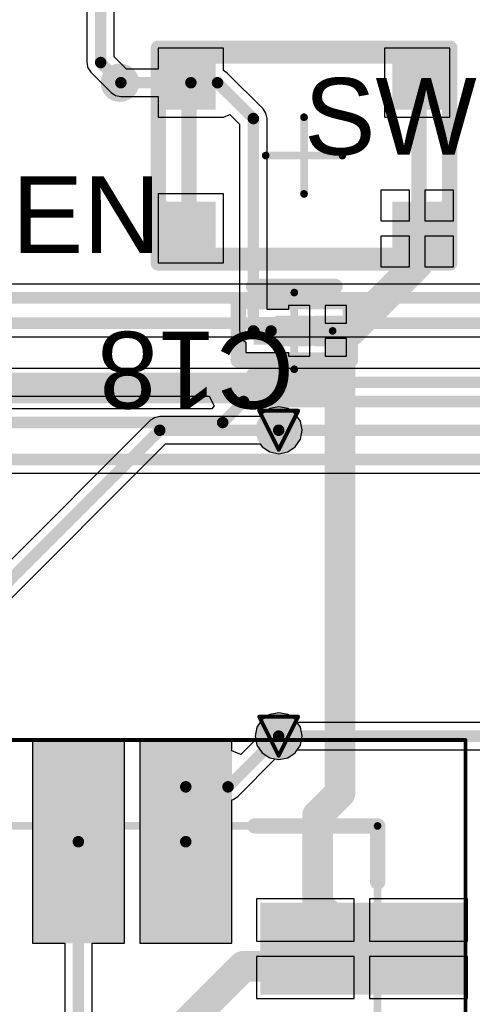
# Model space of a CAD drawing. Header units: millimetres. Extents: x 9.4 to 105.2, y 7.6 to 67.1.
# Tile 30 of 152: x 28.6 to 34.5, y 25.6 to 38.5. Entities that reach past the tile are written whole.
import ezdxf

# ---------------------------------------------------------------- set-up
doc = ezdxf.new("R2010")
doc.units = ezdxf.units.MM
for name, color, linetype in [('BottomLayer', 5, 'Continuous'), ('BottomSolder', 6, 'Continuous'), ('DrillDrawing', 1, 'Continuous'), ('Mechanical13', 56, 'Continuous'), ('Mechanical15', 56, 'Continuous'), ('Mechanical16', 56, 'Continuous'), ('Mechanical2', 216, 'Continuous'), ('Mechanical3', 76, 'Continuous'), ('Mechanical5', 56, 'Continuous'), ('TopLayer', 1, 'Continuous'), ('TopOverlay', 2, 'Continuous'), ('TopPaste', 8, 'Continuous'), ('TopSolder', 216, 'Continuous'), ('ViaHoleLayer', 16, 'Continuous')]:
    doc.layers.add(name, color=color, linetype=linetype)
doc.styles.add('Arial', font='arial.ttf', dxfattribs={"height": 0.2})

msp = doc.modelspace()

# ---------------------------------------------------------------- hatches: boundary and pattern name
at = {"layer": 'BottomLayer'}
h = msp.add_hatch(color=5, dxfattribs=at)
edge = h.paths.add_edge_path()
edge.add_arc((31.928, 33.122), 0.2, 0, 360)
h = msp.add_hatch(color=5, dxfattribs=at)
edge = h.paths.add_edge_path()
edge.add_arc((31.928, 29.134), 0.2, 0, 360)
at = {"layer": 'BottomSolder'}
h = msp.add_hatch(color=6, dxfattribs=at)
edge = h.paths.add_edge_path()
edge.add_arc((31.928, 33.122), 0.3, 0, 360)
h = msp.add_hatch(color=6, dxfattribs=at)
edge = h.paths.add_edge_path()
edge.add_arc((31.928, 29.134), 0.3, 0, 360)
at = {"layer": 'TopLayer'}
for points in [[(30.458, 38.003), (31.108, 38.003), (31.108, 37.303), (30.458, 37.303)], [(33.408, 38.003), (34.058, 38.003), (34.058, 37.303), (33.408, 37.303)], [(30.458, 36.103), (31.108, 36.103), (31.108, 35.403), (30.458, 35.403)], [(33.408, 36.103), (34.058, 36.103), (34.058, 35.403), (33.408, 35.403)], [(32.056, 34.236), (31.6, 34.236), (31.6, 34.598), (32.056, 34.598)], [(32.662, 34.236), (32.206, 34.236), (32.206, 34.598), (32.662, 34.598)], [(29.817, 28.983), (29.817, 26.533), (28.817, 26.533), (28.817, 28.983)], [(31.217, 28.983), (31.217, 26.533), (30.217, 26.533), (30.217, 28.983)], [(31.787, 26.863), (34.237, 26.863), (34.237, 25.863), (31.787, 25.863)]]:
    msp.add_hatch(color=1, dxfattribs=at).paths.add_polyline_path(points)
h = msp.add_hatch(color=1, dxfattribs=at)
edge = h.paths.add_edge_path()
edge.add_arc((31.928, 33.122), 0.2, 0, 360)
h = msp.add_hatch(color=1, dxfattribs=at)
edge = h.paths.add_edge_path()
edge.add_arc((31.928, 29.134), 0.2, 0, 360)
at = {"layer": 'TopPaste'}
for points in [[(30.458, 38.003), (31.108, 38.003), (31.108, 37.303), (30.458, 37.303)], [(33.408, 38.003), (34.058, 38.003), (34.058, 37.303), (33.408, 37.303)], [(30.458, 36.103), (31.108, 36.103), (31.108, 35.403), (30.458, 35.403)], [(33.408, 36.103), (34.058, 36.103), (34.058, 35.403), (33.408, 35.403)], [(32.056, 34.236), (31.6, 34.236), (31.6, 34.598), (32.056, 34.598)], [(32.662, 34.236), (32.206, 34.236), (32.206, 34.598), (32.662, 34.598)], [(29.767, 28.933), (29.767, 26.583), (28.867, 26.583), (28.867, 28.933)], [(31.167, 28.933), (31.167, 26.583), (30.267, 26.583), (30.267, 28.933)], [(31.837, 26.813), (34.187, 26.813), (34.187, 25.913), (31.837, 25.913)]]:
    msp.add_hatch(color=8, dxfattribs=at).paths.add_polyline_path(points)
at = {"layer": 'TopSolder'}
for points in [[(30.458, 38.003), (31.108, 38.003), (31.108, 37.303), (30.458, 37.303)], [(33.408, 38.003), (34.058, 38.003), (34.058, 37.303), (33.408, 37.303)], [(30.458, 36.103), (31.108, 36.103), (31.108, 35.403), (30.458, 35.403)], [(33.408, 36.103), (34.058, 36.103), (34.058, 35.403), (33.408, 35.403)], [(32.056, 34.236), (31.6, 34.236), (31.6, 34.598), (32.056, 34.598)], [(32.662, 34.236), (32.206, 34.236), (32.206, 34.598), (32.662, 34.598)], [(29.917, 29.083), (29.917, 26.433), (28.717, 26.433), (28.717, 29.083)], [(31.317, 29.083), (31.317, 26.433), (30.117, 26.433), (30.117, 29.083)], [(31.687, 26.963), (34.337, 26.963), (34.337, 25.763), (31.687, 25.763)]]:
    msp.add_hatch(color=216, dxfattribs=at).paths.add_polyline_path(points)
h = msp.add_hatch(color=216, dxfattribs=at)
edge = h.paths.add_edge_path()
edge.add_arc((31.928, 33.122), 0.3, 0, 360)
h = msp.add_hatch(color=216, dxfattribs=at)
edge = h.paths.add_edge_path()
edge.add_arc((31.928, 29.134), 0.3, 0, 360)
at = {"layer": 'ViaHoleLayer'}
h = msp.add_hatch(color=16, dxfattribs=at)
edge = h.paths.add_edge_path()
edge.add_arc((31.928, 33.122), 0.1, 0, 360)
h = msp.add_hatch(color=16, dxfattribs=at)
edge = h.paths.add_edge_path()
edge.add_arc((31.928, 29.134), 0.1, 0, 360)

# ---------------------------------------------------------------- linework, layer by layer
at = {"layer": 'BottomLayer'}
for p, q in [((53.19, 35.027), (23.978, 35.027)), ((24.458, 34.34), (53.239, 34.34)), ((53.004, 33.925), (24.524, 33.925)), ((24.544, 33.568), (31.021, 33.568)), ((31.021, 33.568), (31.085, 33.441)), ((31.056, 33.402), (26.213, 33.402)), ((31.085, 33.441), (31.056, 33.402)), ((27.033, 32.562), (41.009, 32.562)), ((31.811, 29.416), (31.712, 29.35)), ((31.928, 29.44), (31.811, 29.416)), ((32.045, 29.416), (31.928, 29.44)), ((32.144, 29.35), (32.045, 29.416)), ((31.712, 29.35), (31.645, 29.251)), ((32.169, 29.312), (32.144, 29.35)), ((51.463, 29.312), (32.169, 29.312)), ((31.645, 29.251), (31.622, 29.134)), ((31.622, 29.134), (31.645, 29.017)), ((31.645, 29.017), (31.712, 28.918)), ((31.712, 28.918), (31.811, 28.851)), ((32.045, 28.851), (32.144, 28.918)), ((32.144, 28.918), (32.169, 28.955)), ((32.169, 28.955), (51.537, 28.955)), ((31.811, 28.851), (31.928, 28.828)), ((31.928, 28.828), (32.045, 28.851))]:
    msp.add_line(p, q, dxfattribs=at)
at = {"layer": 'BottomLayer', "const_width": 0.15}
for points in [[(23.978, 34.849), (53.264, 34.849)], [(24.384, 34.519), (53.289, 34.519)], [(24.308, 33.747), (53.077, 33.747)], [(31.197, 33.223), (31.471, 33.497)], [(31.471, 33.497), (53.359, 33.497)], [(26.213, 33.223), (31.197, 33.223)], [(31.928, 33.122), (54.61, 33.122)], [(26.791, 32.741), (66.413, 32.741)], [(31.928, 29.134), (51.537, 29.134)]]:
    msp.add_lwpolyline(points, dxfattribs=at)
at = {"layer": 'BottomLayer', "const_width": 0.075}
for points in [[(31.433, 33.497, 1), (31.508, 33.497, 1)], [(31.433, 33.497, 1), (31.508, 33.497, 1)], [(31.16, 33.223, 1), (31.235, 33.223, 1)], [(31.16, 33.223, 1), (31.235, 33.223, 1)], [(31.89, 33.122, 1), (31.965, 33.122, 1)], [(31.89, 29.134, 1), (31.965, 29.134, 1)]]:
    msp.add_lwpolyline(points, format="xyb", close=True, dxfattribs=at)
at = {"layer": 'DrillDrawing', "const_width": 0.0508}
for points in [[(31.674, 33.376), (32.182, 33.376)], [(31.674, 33.376), (31.928, 32.868)], [(31.928, 32.868), (32.182, 33.376)], [(31.674, 29.388), (32.182, 29.388)], [(31.674, 29.388), (31.928, 28.88)], [(31.928, 28.88), (32.182, 29.388)]]:
    msp.add_lwpolyline(points, dxfattribs=at)
at = {"layer": 'DrillDrawing', "const_width": 0.0254}
for points in [[(31.661, 33.376, 1), (31.686, 33.376, 1)], [(31.661, 33.376, 1), (31.686, 33.376, 1)], [(32.169, 33.376, 1), (32.194, 33.376, 1)], [(32.169, 33.376, 1), (32.194, 33.376, 1)], [(31.915, 32.868, 1), (31.941, 32.868, 1)], [(31.915, 32.868, 1), (31.941, 32.868, 1)], [(31.661, 29.388, 1), (31.686, 29.388, 1)], [(31.661, 29.388, 1), (31.686, 29.388, 1)], [(32.169, 29.388, 1), (32.194, 29.388, 1)], [(32.169, 29.388, 1), (32.194, 29.388, 1)], [(31.915, 28.88, 1), (31.941, 28.88, 1)], [(31.915, 28.88, 1), (31.941, 28.88, 1)]]:
    msp.add_lwpolyline(points, format="xyb", close=True, dxfattribs=at)
at = {"layer": 'Mechanical13', "const_width": 0.1}
for points in [[(10.217, 27.963), (33.217, 27.963)], [(33.217, 14.963), (33.217, 27.963)]]:
    msp.add_lwpolyline(points, dxfattribs=at)
at = {"layer": 'Mechanical13', "const_width": 0.05}
msp.add_lwpolyline([(33.192, 27.963, 1), (33.242, 27.963, 1)], format="xyb", close=True, dxfattribs=at)
msp.add_lwpolyline([(33.192, 27.963, 1), (33.242, 27.963, 1)], format="xyb", close=True, dxfattribs=at)
at = {"layer": 'Mechanical15', "const_width": 0.05}
for points in [[(10.117, 29.083), (34.362, 29.083)], [(34.362, 13.843), (34.362, 29.083)]]:
    msp.add_lwpolyline(points, dxfattribs=at)
at = {"layer": 'Mechanical15', "const_width": 0.025}
msp.add_lwpolyline([(34.349, 29.083, 1), (34.374, 29.083, 1)], format="xyb", close=True, dxfattribs=at)
msp.add_lwpolyline([(34.349, 29.083, 1), (34.374, 29.083, 1)], format="xyb", close=True, dxfattribs=at)
at = {"layer": 'Mechanical16', "const_width": 0.1}
for points in [[(32.258, 36.203), (32.258, 37.203)], [(31.758, 36.703), (32.758, 36.703)], [(32.131, 33.917), (32.131, 34.917)], [(31.631, 34.417), (32.631, 34.417)]]:
    msp.add_lwpolyline(points, dxfattribs=at)
at = {"layer": 'Mechanical16', "const_width": 0.05}
for points in [[(32.233, 37.203, 1), (32.283, 37.203, 1)], [(31.733, 36.703, 1), (31.783, 36.703, 1)], [(32.733, 36.703, 1), (32.783, 36.703, 1)], [(32.233, 36.203, 1), (32.283, 36.203, 1)], [(32.106, 34.917, 1), (32.156, 34.917, 1)], [(31.606, 34.417, 1), (31.656, 34.417, 1)], [(32.606, 34.417, 1), (32.656, 34.417, 1)], [(32.106, 33.917, 1), (32.156, 33.917, 1)]]:
    msp.add_lwpolyline(points, format="xyb", close=True, dxfattribs=at)
at = {"layer": 'Mechanical2', "const_width": 0.2}
for points in [[(30.758, 35.403), (30.758, 38.003)], [(30.758, 38.003), (33.758, 38.003)], [(33.758, 35.403), (33.758, 38.003)], [(30.758, 35.403), (33.758, 35.403)], [(31.931, 34.517), (32.331, 34.517)], [(31.931, 34.317), (31.931, 34.517)], [(32.331, 34.317), (32.331, 34.517)], [(31.931, 34.317), (32.331, 34.317)]]:
    msp.add_lwpolyline(points, dxfattribs=at)
at = {"layer": 'Mechanical2', "const_width": 0.1}
for points in [[(30.708, 38.003, 1), (30.808, 38.003, 1)], [(30.708, 38.003, 1), (30.808, 38.003, 1)], [(33.708, 38.003, 1), (33.808, 38.003, 1)], [(33.708, 38.003, 1), (33.808, 38.003, 1)], [(30.708, 35.403, 1), (30.808, 35.403, 1)], [(30.708, 35.403, 1), (30.808, 35.403, 1)], [(33.708, 35.403, 1), (33.808, 35.403, 1)], [(33.708, 35.403, 1), (33.808, 35.403, 1)], [(31.881, 34.517, 1), (31.981, 34.517, 1)], [(31.881, 34.517, 1), (31.981, 34.517, 1)], [(32.281, 34.517, 1), (32.381, 34.517, 1)], [(32.281, 34.517, 1), (32.381, 34.517, 1)], [(31.881, 34.317, 1), (31.981, 34.317, 1)], [(31.881, 34.317, 1), (31.981, 34.317, 1)], [(32.281, 34.317, 1), (32.381, 34.317, 1)], [(32.281, 34.317, 1), (32.381, 34.317, 1)]]:
    msp.add_lwpolyline(points, format="xyb", close=True, dxfattribs=at)
at = {"layer": 'Mechanical3', "const_width": 0.2}
for points in [[(30.358, 35.303), (30.358, 38.103)], [(30.358, 38.103), (34.158, 38.103)], [(34.158, 35.303), (34.158, 38.103)], [(30.358, 35.303), (34.158, 35.303)], [(31.4, 34.798), (32.862, 34.798)], [(31.4, 34.036), (31.4, 34.798)], [(32.862, 34.036), (32.862, 34.798)], [(31.4, 34.036), (32.862, 34.036)]]:
    msp.add_lwpolyline(points, dxfattribs=at)
at = {"layer": 'Mechanical3', "const_width": 0.1}
for points in [[(30.308, 38.103, 1), (30.408, 38.103, 1)], [(30.308, 38.103, 1), (30.408, 38.103, 1)], [(34.108, 38.103, 1), (34.208, 38.103, 1)], [(34.108, 38.103, 1), (34.208, 38.103, 1)], [(30.308, 35.303, 1), (30.408, 35.303, 1)], [(30.308, 35.303, 1), (30.408, 35.303, 1)], [(34.108, 35.303, 1), (34.208, 35.303, 1)], [(34.108, 35.303, 1), (34.208, 35.303, 1)], [(31.35, 34.798, 1), (31.45, 34.798, 1)], [(31.35, 34.798, 1), (31.45, 34.798, 1)], [(32.812, 34.798, 1), (32.912, 34.798, 1)], [(32.812, 34.798, 1), (32.912, 34.798, 1)], [(31.35, 34.036, 1), (31.45, 34.036, 1)], [(31.35, 34.036, 1), (31.45, 34.036, 1)], [(32.812, 34.036, 1), (32.912, 34.036, 1)], [(32.812, 34.036, 1), (32.912, 34.036, 1)]]:
    msp.add_lwpolyline(points, format="xyb", close=True, dxfattribs=at)
at = {"layer": 'Mechanical5', "const_width": 0.2}
for points in [[(30.358, 35.303), (30.358, 38.103)], [(30.358, 38.103), (34.158, 38.103)], [(34.158, 35.303), (34.158, 38.103)], [(30.358, 35.303), (34.158, 35.303)], [(31.4, 34.798), (32.862, 34.798)], [(31.4, 34.036), (31.4, 34.798)], [(32.862, 34.036), (32.862, 34.798)], [(31.4, 34.036), (32.862, 34.036)]]:
    msp.add_lwpolyline(points, dxfattribs=at)
at = {"layer": 'Mechanical5', "const_width": 0.1}
for points in [[(30.308, 38.103, 1), (30.408, 38.103, 1)], [(30.308, 38.103, 1), (30.408, 38.103, 1)], [(34.108, 38.103, 1), (34.208, 38.103, 1)], [(34.108, 38.103, 1), (34.208, 38.103, 1)], [(30.308, 35.303, 1), (30.408, 35.303, 1)], [(30.308, 35.303, 1), (30.408, 35.303, 1)], [(34.108, 35.303, 1), (34.208, 35.303, 1)], [(34.108, 35.303, 1), (34.208, 35.303, 1)], [(31.35, 34.798, 1), (31.45, 34.798, 1)], [(31.35, 34.798, 1), (31.45, 34.798, 1)], [(32.812, 34.798, 1), (32.912, 34.798, 1)], [(32.812, 34.798, 1), (32.912, 34.798, 1)], [(31.35, 34.036, 1), (31.45, 34.036, 1)], [(31.35, 34.036, 1), (31.45, 34.036, 1)], [(32.812, 34.036, 1), (32.912, 34.036, 1)], [(32.812, 34.036, 1), (32.912, 34.036, 1)]]:
    msp.add_lwpolyline(points, format="xyb", close=True, dxfattribs=at)
at = {"layer": 'TopLayer'}
for p, q in [((29.429, 40.091), (29.429, 37.916)), ((29.785, 37.99), (29.785, 40.091)), ((31.208, 38.103), (30.358, 38.103)), ((30.358, 38.103), (30.358, 37.831)), ((31.208, 37.811), (31.208, 38.103)), ((34.158, 38.103), (33.308, 38.103)), ((33.308, 38.103), (33.308, 37.203)), ((34.158, 37.203), (34.158, 38.103)), ((29.429, 37.916), (29.442, 37.848)), ((29.944, 37.831), (29.785, 37.99)), ((29.442, 37.848), (29.481, 37.79)), ((29.481, 37.79), (29.744, 37.527)), ((30.358, 37.831), (29.944, 37.831)), ((31.256, 37.779), (31.208, 37.811)), ((31.724, 37.312), (31.256, 37.779)), ((29.744, 37.527), (29.802, 37.488)), ((29.802, 37.488), (29.87, 37.475)), ((29.87, 37.475), (30.358, 37.475)), ((30.358, 37.475), (30.358, 37.203)), ((31.208, 37.203), (31.293, 37.238)), ((31.293, 37.238), (31.419, 37.112)), ((31.762, 37.254), (31.724, 37.312)), ((31.776, 37.186), (31.762, 37.254)), ((30.358, 37.203), (31.208, 37.203)), ((31.208, 37.203), (31.208, 37.203)), ((31.419, 37.112), (31.419, 34.417)), ((31.776, 34.698), (31.776, 37.186)), ((33.308, 37.203), (34.158, 37.203)), ((31.208, 36.203), (30.358, 36.203)), ((30.358, 36.203), (30.358, 35.303)), ((31.208, 35.303), (31.208, 36.203)), ((33.633, 36.253), (33.258, 36.253)), ((33.258, 36.253), (33.258, 35.853)), ((33.633, 35.853), (33.633, 36.253)), ((34.208, 36.253), (33.833, 36.253)), ((33.833, 36.253), (33.833, 35.853)), ((34.208, 35.853), (34.208, 36.253)), ((33.258, 35.853), (33.633, 35.853)), ((33.833, 35.853), (34.208, 35.853)), ((33.633, 35.653), (33.258, 35.653)), ((33.258, 35.653), (33.258, 35.253)), ((33.633, 35.253), (33.633, 35.653)), ((34.208, 35.653), (33.833, 35.653)), ((33.833, 35.653), (33.833, 35.253)), ((34.208, 35.253), (34.208, 35.653)), ((30.358, 35.303), (31.208, 35.303)), ((33.258, 35.253), (33.633, 35.253)), ((33.833, 35.253), (34.208, 35.253)), ((32.056, 34.698), (31.776, 34.698)), ((32.334, 34.748), (32.056, 34.748)), ((32.056, 34.748), (32.056, 34.698)), ((32.334, 34.417), (32.334, 34.748)), ((32.812, 34.748), (32.534, 34.748)), ((32.534, 34.748), (32.534, 34.517)), ((32.812, 34.517), (32.812, 34.748)), ((31.419, 34.417), (31.433, 34.349)), ((32.334, 34.086), (32.334, 34.417)), ((32.534, 34.517), (32.812, 34.517)), ((31.433, 34.349), (31.471, 34.291)), ((31.471, 34.291), (31.5, 34.272)), ((32.812, 34.317), (32.534, 34.317)), ((32.534, 34.317), (32.534, 34.086)), ((32.812, 34.086), (32.812, 34.317)), ((31.5, 34.272), (31.5, 34.136)), ((31.5, 34.136), (32.056, 34.136)), ((32.056, 34.136), (32.056, 34.086)), ((32.056, 34.086), (32.334, 34.086)), ((32.534, 34.086), (32.812, 34.086)), ((31.811, 33.404), (31.712, 33.338)), ((31.928, 33.427), (31.811, 33.404)), ((32.045, 33.404), (31.928, 33.427)), ((32.144, 33.338), (32.045, 33.404)), ((30.252, 33.248), (26.391, 29.387)), ((30.31, 33.286), (30.252, 33.248)), ((30.378, 33.3), (30.31, 33.286)), ((31.686, 33.3), (30.378, 33.3)), ((31.712, 33.338), (31.686, 33.3)), ((32.21, 33.239), (32.144, 33.338)), ((32.234, 33.122), (32.21, 33.239)), ((32.21, 33.005), (32.234, 33.122)), ((32.144, 32.905), (32.21, 33.005)), ((26.719, 29.21), (30.452, 32.943)), ((30.452, 32.943), (31.686, 32.943)), ((31.686, 32.943), (31.712, 32.905)), ((31.712, 32.905), (31.811, 32.839)), ((32.045, 32.839), (32.144, 32.905)), ((31.811, 32.839), (31.928, 32.816)), ((31.928, 32.816), (32.045, 32.839)), ((31.811, 29.416), (31.712, 29.35)), ((31.928, 29.44), (31.811, 29.416)), ((32.045, 29.416), (31.928, 29.44)), ((32.144, 29.35), (32.045, 29.416)), ((31.712, 29.35), (31.645, 29.251)), ((32.21, 29.251), (32.144, 29.35)), ((31.645, 29.251), (31.622, 29.134)), ((32.234, 29.134), (32.21, 29.251)), ((29.917, 29.083), (28.717, 29.083)), ((28.717, 29.083), (28.717, 26.433)), ((29.917, 26.433), (29.917, 29.083)), ((31.317, 29.083), (30.117, 29.083)), ((30.117, 29.083), (30.117, 26.433)), ((31.317, 28.941), (31.317, 29.083)), ((31.631, 29.089), (31.434, 28.893)), ((31.622, 29.134), (31.631, 29.089)), ((32.144, 28.918), (32.21, 29.017)), ((32.21, 29.017), (32.234, 29.134)), ((31.434, 28.893), (31.317, 28.941)), ((32.045, 28.851), (32.144, 28.918)), ((31.394, 28.347), (31.883, 28.837)), ((31.883, 28.837), (31.928, 28.828)), ((31.928, 28.828), (32.045, 28.851)), ((31.317, 28.305), (31.336, 28.309)), ((31.317, 26.433), (31.317, 28.305)), ((31.336, 28.309), (31.394, 28.347)), ((32.912, 27.013), (31.637, 27.013)), ((31.637, 27.013), (31.637, 26.463)), ((32.912, 26.463), (32.912, 27.013)), ((34.387, 27.013), (33.112, 27.013)), ((33.112, 27.013), (33.112, 26.463)), ((34.387, 26.463), (34.387, 27.013)), ((31.637, 26.463), (32.912, 26.463)), ((33.112, 26.463), (34.387, 26.463)), ((28.717, 26.433), (29.139, 26.433)), ((29.139, 26.433), (29.139, 24.79)), ((29.495, 24.864), (29.495, 26.433)), ((29.495, 26.433), (29.917, 26.433)), ((30.117, 26.433), (31.317, 26.433)), ((32.912, 26.263), (31.637, 26.263)), ((31.637, 26.263), (31.637, 25.713)), ((32.912, 25.713), (32.912, 26.263)), ((34.387, 26.263), (33.112, 26.263)), ((33.112, 26.263), (33.112, 25.713)), ((34.387, 25.713), (34.387, 26.263)), ((31.637, 25.713), (32.912, 25.713)), ((33.112, 25.713), (34.387, 25.713))]:
    msp.add_line(p, q, dxfattribs=at)
for points, const_width in [([(29.607, 37.916), (29.607, 40.491)], 0.15), ([(29.607, 37.916), (29.87, 37.653)], 0.15), ([(29.87, 37.653), (30.783, 37.653)], 0.15), ([(30.783, 37.653), (31.13, 37.653)], 0.15), ([(31.13, 37.653), (31.598, 37.186)], 0.15), ([(31.598, 34.417), (31.598, 37.186)], 0.15), ([(33.733, 35.284), (33.733, 35.753)], 0.4), ([(32.866, 34.417), (33.733, 35.284)], 0.4), ([(32.434, 34.417), (32.728, 34.417)], 0.4), ([(32.728, 33.671), (32.728, 34.417)], 0.4), ([(32.728, 34.417), (32.866, 34.417)], 0.4), ([(31.598, 34.417), (31.828, 34.417)], 0.15), ([(27.366, 33.671), (32.728, 33.671)], 0.4), ([(32.728, 28.392), (32.728, 33.671)], 0.4), ([(26.517, 29.261), (30.378, 33.122)], 0.15), ([(30.378, 33.122), (31.928, 33.122)], 0.15), ([(31.267, 28.473), (31.928, 29.134)], 0.15), ([(30.717, 28.473), (31.267, 28.473)], 0.15), ([(30.717, 27.758), (30.717, 28.473)], 0.15), ([(32.434, 28.098), (32.728, 28.392)], 0.4), ([(32.434, 26.941), (32.434, 28.098)], 0.4), ([(29.317, 24.79), (29.317, 27.758)], 0.15), ([(32.434, 26.941), (33.012, 26.363)], 0.4), ([(32.783, 26.134), (33.012, 26.363)], 0.4), ([(30.226, 24.892), (31.468, 26.134)], 0.4), ([(31.468, 26.134), (32.783, 26.134)], 0.4)]:
    msp.add_lwpolyline(points, dxfattribs=dict(at, const_width=const_width))
for points, const_width in [([(29.57, 37.916, 1), (29.645, 37.916, 1)], 0.075), ([(29.57, 37.916, 1), (29.645, 37.916, 1)], 0.075), ([(29.833, 37.653, 1), (29.908, 37.653, 1)], 0.075), ([(29.833, 37.653, 1), (29.908, 37.653, 1)], 0.075), ([(30.746, 37.653, 1), (30.821, 37.653, 1)], 0.075), ([(30.746, 37.653, 1), (30.821, 37.653, 1)], 0.075), ([(31.093, 37.653, 1), (31.168, 37.653, 1)], 0.075), ([(31.093, 37.653, 1), (31.168, 37.653, 1)], 0.075), ([(31.56, 37.186, 1), (31.635, 37.186, 1)], 0.075), ([(31.56, 37.186, 1), (31.635, 37.186, 1)], 0.075), ([(33.633, 35.753, 1), (33.833, 35.753, 1)], 0.2), ([(33.633, 35.284, 1), (33.833, 35.284, 1)], 0.2), ([(33.633, 35.284, 1), (33.833, 35.284, 1)], 0.2), ([(32.334, 34.417, 1), (32.534, 34.417, 1)], 0.2), ([(32.628, 34.417, 1), (32.828, 34.417, 1)], 0.2), ([(32.628, 34.417, 1), (32.828, 34.417, 1)], 0.2), ([(32.628, 34.417, 1), (32.828, 34.417, 1)], 0.2), ([(32.766, 34.417, 1), (32.966, 34.417, 1)], 0.2), ([(32.766, 34.417, 1), (32.966, 34.417, 1)], 0.2), ([(31.56, 34.417, 1), (31.635, 34.417, 1)], 0.075), ([(31.56, 34.417, 1), (31.635, 34.417, 1)], 0.075), ([(31.791, 34.417, 1), (31.866, 34.417, 1)], 0.075), ([(32.628, 33.671, 1), (32.828, 33.671, 1)], 0.2), ([(32.628, 33.671, 1), (32.828, 33.671, 1)], 0.2), ([(32.628, 33.671, 1), (32.828, 33.671, 1)], 0.2), ([(30.34, 33.122, 1), (30.415, 33.122, 1)], 0.075), ([(30.34, 33.122, 1), (30.415, 33.122, 1)], 0.075), ([(31.89, 33.122, 1), (31.965, 33.122, 1)], 0.075), ([(31.89, 29.134, 1), (31.965, 29.134, 1)], 0.075), ([(30.679, 28.473, 1), (30.754, 28.473, 1)], 0.075), ([(30.679, 28.473, 1), (30.754, 28.473, 1)], 0.075), ([(31.23, 28.473, 1), (31.305, 28.473, 1)], 0.075), ([(31.23, 28.473, 1), (31.305, 28.473, 1)], 0.075), ([(32.628, 28.392, 1), (32.828, 28.392, 1)], 0.2), ([(32.628, 28.392, 1), (32.828, 28.392, 1)], 0.2), ([(32.334, 28.098, 1), (32.534, 28.098, 1)], 0.2), ([(32.334, 28.098, 1), (32.534, 28.098, 1)], 0.2), ([(29.279, 27.758, 1), (29.354, 27.758, 1)], 0.075), ([(30.679, 27.758, 1), (30.754, 27.758, 1)], 0.075), ([(32.334, 26.941, 1), (32.534, 26.941, 1)], 0.2), ([(32.334, 26.941, 1), (32.534, 26.941, 1)], 0.2), ([(32.912, 26.363, 1), (33.112, 26.363, 1)], 0.2), ([(32.912, 26.363, 1), (33.112, 26.363, 1)], 0.2), ([(31.368, 26.134, 1), (31.568, 26.134, 1)], 0.2), ([(31.368, 26.134, 1), (31.568, 26.134, 1)], 0.2), ([(32.683, 26.134, 1), (32.883, 26.134, 1)], 0.2), ([(32.683, 26.134, 1), (32.883, 26.134, 1)], 0.2)]:
    msp.add_lwpolyline(points, format="xyb", close=True, dxfattribs=dict(at, const_width=const_width))
at = {"layer": 'TopOverlay', "const_width": 0.2}
for points in [[(31.483, 38.003), (33.033, 38.003)], [(30.758, 36.478), (30.758, 36.928)], [(33.758, 36.478), (33.758, 36.928)], [(31.483, 35.403), (33.033, 35.403)], [(31.6, 34.998), (32.662, 34.998)], [(31.6, 33.836), (32.662, 33.836)], [(31.617, 27.963), (33.217, 27.963)], [(33.217, 27.233), (33.217, 27.963)]]:
    msp.add_lwpolyline(points, dxfattribs=at)
at = {"layer": 'TopOverlay'}
for points, const_width in [([(31.433, 38.003, 1), (31.533, 38.003, 1)], 0.1), ([(32.983, 38.003, 1), (33.083, 38.003, 1)], 0.1), ([(29.983, 37.653, 1), (29.733, 37.653, 1)], 0.25), ([(29.67, 37.653, 1), (29.795, 37.653, 1)], 0.125), ([(29.921, 37.653, 1), (30.045, 37.653, 1)], 0.125), ([(30.708, 36.928, 1), (30.808, 36.928, 1)], 0.1), ([(33.708, 36.928, 1), (33.808, 36.928, 1)], 0.1), ([(30.708, 36.478, 1), (30.808, 36.478, 1)], 0.1), ([(33.708, 36.478, 1), (33.808, 36.478, 1)], 0.1), ([(31.433, 35.403, 1), (31.533, 35.403, 1)], 0.1), ([(32.983, 35.403, 1), (33.083, 35.403, 1)], 0.1), ([(31.55, 34.998, 1), (31.65, 34.998, 1)], 0.1), ([(32.612, 34.998, 1), (32.712, 34.998, 1)], 0.1), ([(31.55, 33.836, 1), (31.65, 33.836, 1)], 0.1), ([(32.612, 33.836, 1), (32.712, 33.836, 1)], 0.1), ([(31.567, 27.963, 1), (31.667, 27.963, 1)], 0.1), ([(33.167, 27.963, 1), (33.267, 27.963, 1)], 0.1), ([(33.167, 27.963, 1), (33.267, 27.963, 1)], 0.1), ([(33.167, 27.233, 1), (33.267, 27.233, 1)], 0.1)]:
    msp.add_lwpolyline(points, format="xyb", close=True, dxfattribs=dict(at, const_width=const_width))

# ---------------------------------------------------------------- texts
at = {"layer": 'Mechanical5', "style": 'Arial'}
for s, rotation, p in [('SW3', 360, (32.258, 36.714)), ('C18', 180, (32.131, 34.406))]:
    msp.add_text(s, height=1, rotation=rotation, dxfattribs=at).set_placement(p)
at = {"layer": 'TopOverlay', "style": 'Arial'}
msp.add_text('EN', height=1, rotation=360, dxfattribs=at).set_placement((28.448, 35.433))

doc.saveas('drawing.dxf')
